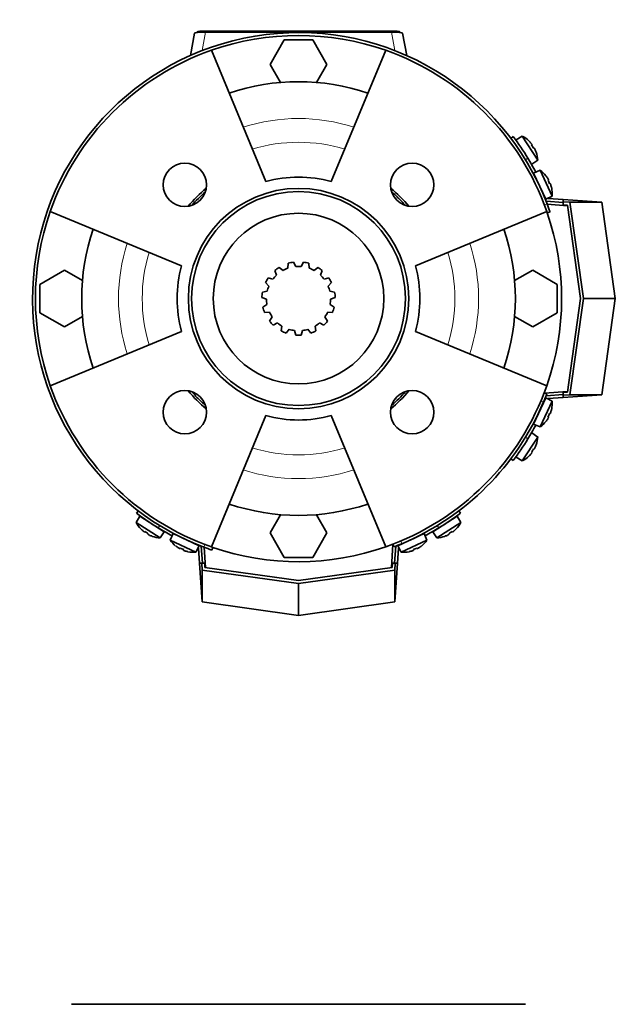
# Model space of a CAD drawing. Header units: millimetres. Extents: x 160 to 768, y -1238 to 1433.
# Tile 15 of 15: x 160 to 366, y 1093 to 1433. Entities that reach past the tile are written whole.
import ezdxf

# ---------------------------------------------------------------- set-up
doc = ezdxf.new("R2010")
doc.units = ezdxf.units.MM
for name, color, linetype in [('LOW_134-5', 7, 'Continuous'), ('M5X8_UNI7687', 7, 'Continuous'), ('VSI134_FILTRO_A', 7, 'Continuous'), ('VSI134_FILTRO_B', 7, 'Continuous'), ('VSI134_GIUNTO_8×', 7, 'Continuous'), ('VSI134_SUPPORTO_', 7, 'Continuous'), ('VSI134_TERMINALE', 7, 'Continuous'), ('VSI134_TESTATA', 7, 'Continuous')]:
    doc.layers.add(name, color=color, linetype=linetype)

# ---------------------------------------------------------------- blocks, each defined once
blk = doc.blocks.new('SE')
at = {"layer": 'VSI134_TESTATA', "color": 7, "linetype": 'Continuous', "lineweight": 35}
blk.add_line((334.79, 1092.68), (177.79, 1092.68), dxfattribs=at)
blk = doc.blocks.new('SE1')
at = {"layer": 'LOW_134-5', "color": 7, "linetype": 'Continuous', "lineweight": 35}
for p, q in [((342.32, 1369.37), (349.33, 1368.88)), ((349.33, 1304.64), (341.4, 1304.09)), ((224.17, 1243.72), (223.68, 1250.73)), ((288.96, 1251.65), (288.41, 1243.72))]:
    blk.add_line(p, q, dxfattribs=at)
at = {"layer": 'M5X8_UNI7687', "color": 7, "linetype": 'Continuous', "lineweight": 35}
for p, q in [((333.7, 1392.91), (331.56, 1391.61)), ((339.07, 1384.64), (333.7, 1392.91)), ((335.95, 1391.28), (335.96, 1391.3)), ((337, 1390.02), (336.84, 1389.9)), ((337.78, 1388.83), (337.6, 1388.74)), ((338.49, 1387.36), (338.52, 1387.36)), ((337.01, 1383.22), (339.07, 1384.64)), ((339.85, 1381.17), (337.56, 1380.17)), ((337.56, 1380.17), (341.78, 1371.11)), ((344.02, 1372.23), (339.85, 1381.17)), ((341.85, 1379.24), (341.87, 1379.26)), ((342.72, 1377.85), (342.55, 1377.75)), ((343.32, 1376.56), (343.13, 1376.49)), ((343.83, 1375), (343.85, 1375)), ((341.78, 1371.11), (344.02, 1372.23)), ((341.78, 1302.41), (337.56, 1293.35)), ((339.85, 1292.35), (344.02, 1301.29)), ((344.02, 1301.29), (341.78, 1302.41)), ((343.83, 1298.52), (343.85, 1298.52)), ((341.87, 1294.26), (341.85, 1294.28)), ((342.72, 1295.67), (342.55, 1295.77)), ((343.32, 1296.96), (343.13, 1297.03)), ((337.56, 1293.35), (339.85, 1292.35)), ((333.7, 1280.61), (339.07, 1288.88)), ((339.07, 1288.88), (337.01, 1290.3)), ((337.78, 1284.69), (337.6, 1284.78)), ((338.49, 1286.16), (338.52, 1286.16)), ((331.56, 1281.92), (333.7, 1280.61)), ((335.95, 1282.25), (335.96, 1282.22)), ((337, 1283.5), (336.84, 1283.62)), ((201.44, 1261.49), (200.14, 1259.35)), ((209.83, 1256.04), (201.44, 1261.49)), ((311.13, 1261.49), (302.75, 1256.04)), ((312.44, 1259.35), (311.13, 1261.49)), ((200.14, 1259.35), (208.41, 1253.98)), ((201.77, 1257.1), (201.75, 1257.09)), ((304.17, 1253.98), (312.44, 1259.35)), ((310.83, 1257.09), (310.8, 1257.1)), ((203.03, 1256.05), (203.15, 1256.21)), ((204.22, 1255.27), (204.31, 1255.45)), ((205.69, 1254.56), (205.69, 1254.53)), ((208.41, 1253.98), (209.83, 1256.04)), ((212.88, 1255.49), (211.88, 1253.2)), ((211.88, 1253.2), (220.82, 1249.03)), ((221.94, 1251.27), (212.88, 1255.49)), ((299.7, 1255.49), (290.64, 1251.27)), ((291.76, 1249.03), (300.7, 1253.2)), ((300.7, 1253.2), (299.7, 1255.49)), ((302.75, 1256.04), (304.17, 1253.98)), ((306.89, 1254.56), (306.89, 1254.53)), ((308.36, 1255.27), (308.27, 1255.45)), ((309.55, 1256.05), (309.43, 1256.21)), ((213.81, 1251.2), (213.79, 1251.18)), ((215.2, 1250.33), (215.3, 1250.5)), ((216.49, 1249.73), (216.56, 1249.92)), ((220.82, 1249.03), (221.94, 1251.27)), ((290.64, 1251.27), (291.76, 1249.03)), ((296.09, 1249.73), (296.02, 1249.92)), ((297.38, 1250.33), (297.28, 1250.5)), ((298.79, 1251.18), (298.77, 1251.2)), ((218.05, 1249.22), (218.05, 1249.2)), ((294.53, 1249.22), (294.53, 1249.2))]:
    blk.add_line(p, q, dxfattribs=at)
for centre, radius, start, end in [((329.09, 1384.03), 10, 46.5916, 62.5414), ((332.23, 1389.66), 0.5, 9.1315, 33), ((329.09, 1384.03), 10, 3.4586, 19.4084), ((335.5, 1384.62), 0.5, 33, 56.6899), ((334.05, 1373.02), 10, 38.5916, 54.5414), ((337.95, 1378.15), 0.5, 1.1882, 25), ((340.48, 1372.71), 0.5, 25, 48.8118), ((334.05, 1373.02), 10, 355.4586, 11.4084), ((334.05, 1300.5), 10, 348.5916, 4.5414), ((340.48, 1300.81), 0.5, 311.1882, 335), ((337.95, 1295.37), 0.5, 335, 358.8118), ((334.05, 1300.5), 10, 305.4586, 321.4084), ((335.5, 1288.9), 0.5, 303.3101, 327), ((329.09, 1289.49), 10, 340.5916, 356.5414), ((332.23, 1283.87), 0.5, 327, 349.9069), ((329.09, 1289.49), 10, 297.4586, 313.4084), ((203.39, 1260.82), 0.5, 237, 259.9069), ((309.18, 1260.82), 0.5, 279.1315, 303), ((209.02, 1263.96), 10, 207.4586, 223.4084), ((208.43, 1257.55), 0.5, 213.3101, 237), ((304.15, 1257.55), 0.5, 303, 326.6899), ((303.56, 1263.96), 10, 316.5916, 332.5414), ((209.02, 1263.96), 10, 250.5916, 266.5414), ((220.03, 1259), 10, 215.4586, 231.4084), ((214.9, 1255.1), 0.5, 245, 268.8118), ((297.68, 1255.1), 0.5, 271.1882, 295), ((292.55, 1259), 10, 308.5916, 324.5414), ((303.56, 1263.96), 10, 273.4586, 289.4084), ((220.34, 1252.57), 0.5, 221.1882, 245), ((292.24, 1252.57), 0.5, 295, 318.8118), ((220.03, 1259), 10, 258.5916, 274.5414), ((292.55, 1259), 10, 265.4586, 281.4084)]:
    blk.add_arc(centre, radius, start, end, dxfattribs=at)
for centre, major_axis, ratio, start_param, end_param in [((329.1, 1384.04), (-5.45, 8.39), 0.996195, 4.833518, 4.948078), ((330.94, 1385.24), (5.04, -7.77), 0.811251, 1.49595, 1.645642), ((329.1, 1384.04), (5.45, -8.39), 0.996195, 1.335108, 1.449667), ((334.06, 1373.03), (-4.23, 9.06), 0.996195, 4.833518, 4.948078), ((336.05, 1373.95), (3.91, -8.39), 0.811251, 1.49595, 1.645642), ((334.06, 1373.03), (4.23, -9.06), 0.996195, 1.335108, 1.449667), ((334.06, 1300.49), (4.23, 9.06), 0.996195, 4.833518, 4.948078), ((334.06, 1300.49), (-4.23, -9.06), 0.996195, 1.335108, 1.449667), ((336.05, 1299.57), (-3.91, -8.39), 0.811251, 1.49595, 1.645642), ((330.94, 1288.28), (-5.04, -7.77), 0.811251, 1.49595, 1.645642), ((329.1, 1289.48), (5.45, 8.39), 0.996195, 4.833518, 4.948078), ((329.1, 1289.48), (-5.45, -8.39), 0.996195, 1.335108, 1.449667), ((209.01, 1263.95), (-8.39, 5.45), 0.996195, 1.335108, 1.449667), ((303.57, 1263.95), (8.39, 5.45), 0.996195, 4.833518, 4.948078), ((207.81, 1262.11), (-7.77, 5.04), 0.811251, 1.49595, 1.645642), ((209.01, 1263.95), (8.39, -5.45), 0.996195, 4.833518, 4.948078), ((303.57, 1263.95), (-8.39, -5.45), 0.996195, 1.335108, 1.449667), ((304.77, 1262.11), (-7.77, -5.04), 0.811251, 1.49595, 1.645642), ((220.02, 1258.99), (-9.06, 4.23), 0.996195, 1.335108, 1.449667), ((219.1, 1257), (-8.39, 3.91), 0.811251, 1.49595, 1.645642), ((293.48, 1257), (-8.39, -3.91), 0.811251, 1.49595, 1.645642), ((292.56, 1258.99), (9.06, 4.23), 0.996195, 4.833518, 4.948078), ((220.02, 1258.99), (9.06, -4.23), 0.996195, 4.833518, 4.948078), ((292.56, 1258.99), (-9.06, -4.23), 0.996195, 1.335108, 1.449667)]:
    blk.add_ellipse(centre, major_axis=major_axis, ratio=ratio, start_param=start_param, end_param=end_param, dxfattribs=at)
for points in [[(337, 1390.02), (337.01, 1390.02), (337.01, 1390.03), (337.01, 1390.04), (337, 1390.05), (337, 1390.07), (336.99, 1390.08), (336.98, 1390.11), (336.96, 1390.13), (336.94, 1390.16), (336.92, 1390.19), (336.9, 1390.22), (336.88, 1390.26), (336.85, 1390.29), (336.82, 1390.33), (336.8, 1390.36), (336.77, 1390.4), (336.74, 1390.43), (336.73, 1390.44)], [(338.05, 1388.41), (338.04, 1388.43), (338.03, 1388.46), (338, 1388.5), (337.98, 1388.54), (337.96, 1388.58), (337.94, 1388.62), (337.92, 1388.66), (337.9, 1388.69), (337.88, 1388.72), (337.86, 1388.75), (337.84, 1388.77), (337.83, 1388.79), (337.81, 1388.81), (337.8, 1388.82), (337.79, 1388.83), (337.78, 1388.83), (337.78, 1388.83), (337.78, 1388.83)], [(342.72, 1377.85), (342.73, 1377.85), (342.73, 1377.85), (342.73, 1377.86), (342.73, 1377.88), (342.72, 1377.89), (342.72, 1377.91), (342.71, 1377.93), (342.7, 1377.96), (342.68, 1377.99), (342.67, 1378.03), (342.65, 1378.06), (342.63, 1378.1), (342.61, 1378.14), (342.59, 1378.18), (342.57, 1378.21), (342.54, 1378.26), (342.52, 1378.29), (342.51, 1378.3)], [(343.54, 1376.11), (343.53, 1376.13), (343.52, 1376.16), (343.5, 1376.21), (343.49, 1376.25), (343.47, 1376.29), (343.46, 1376.33), (343.44, 1376.37), (343.42, 1376.4), (343.41, 1376.44), (343.39, 1376.47), (343.38, 1376.5), (343.37, 1376.52), (343.36, 1376.53), (343.35, 1376.55), (343.34, 1376.56), (343.33, 1376.56), (343.33, 1376.56), (343.32, 1376.56)], [(343.32, 1296.96), (343.33, 1296.96), (343.33, 1296.96), (343.34, 1296.96), (343.35, 1296.97), (343.36, 1296.99), (343.37, 1297), (343.38, 1297.02), (343.39, 1297.05), (343.41, 1297.08), (343.42, 1297.12), (343.44, 1297.15), (343.46, 1297.19), (343.47, 1297.23), (343.49, 1297.27), (343.5, 1297.32), (343.52, 1297.36), (343.53, 1297.39), (343.54, 1297.41)], [(342.51, 1295.22), (342.52, 1295.24), (342.54, 1295.26), (342.57, 1295.31), (342.59, 1295.35), (342.61, 1295.38), (342.63, 1295.42), (342.65, 1295.46), (342.67, 1295.49), (342.68, 1295.53), (342.7, 1295.56), (342.71, 1295.59), (342.72, 1295.61), (342.72, 1295.63), (342.73, 1295.64), (342.73, 1295.66), (342.73, 1295.67), (342.73, 1295.67), (342.72, 1295.67)], [(337.78, 1284.69), (337.78, 1284.69), (337.78, 1284.69), (337.79, 1284.69), (337.8, 1284.7), (337.81, 1284.71), (337.83, 1284.73), (337.84, 1284.75), (337.86, 1284.77), (337.88, 1284.8), (337.9, 1284.83), (337.92, 1284.86), (337.94, 1284.9), (337.96, 1284.94), (337.98, 1284.98), (338, 1285.02), (338.03, 1285.06), (338.04, 1285.09), (338.05, 1285.11)], [(336.73, 1283.08), (336.74, 1283.09), (336.77, 1283.12), (336.8, 1283.16), (336.82, 1283.19), (336.85, 1283.23), (336.88, 1283.26), (336.9, 1283.3), (336.92, 1283.33), (336.94, 1283.36), (336.96, 1283.39), (336.98, 1283.41), (336.99, 1283.44), (337, 1283.46), (337, 1283.47), (337.01, 1283.48), (337.01, 1283.49), (337.01, 1283.5), (337, 1283.5)], [(202.61, 1256.32), (202.62, 1256.31), (202.65, 1256.28), (202.69, 1256.25), (202.72, 1256.23), (202.76, 1256.2), (202.79, 1256.17), (202.83, 1256.15), (202.86, 1256.13), (202.89, 1256.11), (202.92, 1256.09), (202.94, 1256.07), (202.97, 1256.06), (202.98, 1256.05), (203, 1256.05), (203.01, 1256.04), (203.02, 1256.04), (203.03, 1256.04), (203.03, 1256.05)], [(204.22, 1255.27), (204.22, 1255.27), (204.22, 1255.27), (204.22, 1255.26), (204.23, 1255.25), (204.24, 1255.24), (204.26, 1255.22), (204.28, 1255.21), (204.3, 1255.19), (204.33, 1255.17), (204.36, 1255.15), (204.39, 1255.13), (204.43, 1255.11), (204.47, 1255.09), (204.51, 1255.07), (204.55, 1255.05), (204.59, 1255.02), (204.62, 1255.01), (204.64, 1255)], [(307.94, 1255), (307.96, 1255.01), (307.99, 1255.02), (308.03, 1255.05), (308.07, 1255.07), (308.11, 1255.09), (308.15, 1255.11), (308.19, 1255.13), (308.22, 1255.15), (308.25, 1255.17), (308.28, 1255.19), (308.3, 1255.21), (308.32, 1255.22), (308.34, 1255.24), (308.35, 1255.25), (308.36, 1255.26), (308.36, 1255.27), (308.36, 1255.27), (308.36, 1255.27)], [(309.55, 1256.05), (309.55, 1256.04), (309.56, 1256.04), (309.57, 1256.04), (309.58, 1256.05), (309.59, 1256.05), (309.61, 1256.06), (309.64, 1256.07), (309.66, 1256.09), (309.69, 1256.11), (309.72, 1256.13), (309.75, 1256.15), (309.79, 1256.17), (309.82, 1256.2), (309.86, 1256.23), (309.89, 1256.25), (309.93, 1256.28), (309.96, 1256.31), (309.97, 1256.32)], [(214.75, 1250.54), (214.76, 1250.53), (214.79, 1250.51), (214.84, 1250.48), (214.87, 1250.46), (214.91, 1250.44), (214.95, 1250.42), (214.99, 1250.4), (215.02, 1250.38), (215.06, 1250.37), (215.09, 1250.35), (215.12, 1250.34), (215.14, 1250.33), (215.16, 1250.33), (215.17, 1250.32), (215.19, 1250.32), (215.2, 1250.32), (215.2, 1250.32), (215.2, 1250.33)], [(216.49, 1249.73), (216.49, 1249.72), (216.49, 1249.72), (216.49, 1249.71), (216.5, 1249.7), (216.52, 1249.69), (216.53, 1249.68), (216.55, 1249.67), (216.58, 1249.66), (216.61, 1249.64), (216.65, 1249.63), (216.68, 1249.61), (216.72, 1249.59), (216.76, 1249.58), (216.8, 1249.56), (216.84, 1249.55), (216.89, 1249.53), (216.92, 1249.52), (216.94, 1249.51)], [(295.64, 1249.51), (295.66, 1249.52), (295.69, 1249.53), (295.73, 1249.55), (295.78, 1249.56), (295.82, 1249.58), (295.86, 1249.59), (295.9, 1249.61), (295.93, 1249.63), (295.97, 1249.64), (296, 1249.66), (296.03, 1249.67), (296.05, 1249.68), (296.06, 1249.69), (296.08, 1249.7), (296.09, 1249.71), (296.09, 1249.72), (296.09, 1249.72), (296.09, 1249.73)], [(297.38, 1250.33), (297.38, 1250.32), (297.38, 1250.32), (297.39, 1250.32), (297.41, 1250.32), (297.42, 1250.33), (297.44, 1250.33), (297.46, 1250.34), (297.49, 1250.35), (297.52, 1250.37), (297.56, 1250.38), (297.59, 1250.4), (297.63, 1250.42), (297.67, 1250.44), (297.7, 1250.46), (297.74, 1250.48), (297.79, 1250.51), (297.81, 1250.53), (297.83, 1250.54)]]:
    blk.add_open_spline(points, degree=3, dxfattribs=at)
at = {"layer": 'VSI134_FILTRO_A', "color": 4, "linetype": 'Continuous', "lineweight": 9}
for p, q in [((341.31, 1369.21), (342.25, 1369.53)), ((223.52, 1250.8), (223.84, 1251.74))]:
    blk.add_line(p, q, dxfattribs=at)
at = {"layer": 'VSI134_FILTRO_A', "color": 7, "linetype": 'Continuous', "lineweight": 35}
for p, q in [((342.33, 1366.39), (343.28, 1366.71)), ((226.34, 1249.77), (226.66, 1250.72))]:
    blk.add_line(p, q, dxfattribs=at)
for radius, start, end in [(92, 20.8687, 249.1313), (91, 70.6497, 109.3503), (92, 19, 20.8687), (91, 160.6497, 199.3503), (91, 19, 19.3403), (92, 249.1313, 251), (91, 250.6697, 251)]:
    blk.add_arc((256.29, 1336.76), radius, start, end, dxfattribs=at)
at = {"layer": 'VSI134_FILTRO_B', "color": 4, "linetype": 'Continuous', "lineweight": 9}
for p, q in [((341.06, 1301.01), (340.12, 1301.37)), ((291.68, 1252.93), (292.04, 1251.99))]:
    blk.add_line(p, q, dxfattribs=at)
at = {"layer": 'VSI134_FILTRO_B', "color": 7, "linetype": 'Continuous', "lineweight": 35}
for p, q in [((342.18, 1303.79), (341.25, 1304.15)), ((288.9, 1251.8), (289.26, 1250.87))]:
    blk.add_line(p, q, dxfattribs=at)
for start, end in [(292.8687, 337.1313), (337.1313, 339), (291, 292.8687)]:
    blk.add_arc((256.29, 1336.76), 92, start, end, dxfattribs=at)
at = {"layer": 'VSI134_GIUNTO_8×', "color": 7, "linetype": 'Continuous', "lineweight": 35}
for p, q in [((252.73, 1348.95), (252.64, 1347.26)), ((255.35, 1347.84), (254.58, 1349.34)), ((258, 1349.34), (257.23, 1347.84)), ((259.94, 1347.26), (259.85, 1348.95)), ((248.08, 1346.45), (248.69, 1344.87)), ((250.93, 1346.5), (249.61, 1347.56)), ((262.97, 1347.56), (261.65, 1346.5)), ((263.89, 1344.87), (264.5, 1346.45)), ((244.85, 1342.27), (246.05, 1341.08)), ((247.43, 1343.47), (245.79, 1343.91)), ((266.78, 1343.91), (265.15, 1343.47)), ((266.53, 1341.08), (267.73, 1342.27)), ((245.47, 1339.29), (243.79, 1339.02)), ((268.79, 1339.02), (267.11, 1339.29)), ((243.6, 1337.14), (245.18, 1336.54)), ((267.4, 1336.54), (268.98, 1337.14)), ((245.37, 1334.67), (243.95, 1333.75)), ((244.54, 1331.95), (246.23, 1332.04)), ((266.35, 1332.04), (268.04, 1331.95)), ((268.63, 1333.75), (267.21, 1334.67)), ((247.17, 1330.41), (246.25, 1328.99)), ((247.51, 1327.58), (249.02, 1328.35)), ((263.56, 1328.35), (265.07, 1327.58)), ((266.33, 1328.99), (265.41, 1330.41)), ((250.54, 1327.25), (250.27, 1325.58)), ((252, 1324.81), (253.07, 1326.12)), ((254.91, 1325.73), (255.34, 1324.1)), ((257.24, 1324.1), (257.67, 1325.73)), ((259.51, 1326.12), (260.58, 1324.81)), ((262.3, 1325.58), (262.04, 1327.25))]:
    blk.add_line(p, q, dxfattribs=at)
blk.add_circle((256.29, 1336.76), 29.5, dxfattribs=at)
for radius, start, end in [(12.7, 97.7298, 106.2702), (12.7, 73.7298, 82.2702), (12.7, 121.7298, 130.2702), (11.12, 109.1532, 118.8468), (11.12, 85.1532, 94.8468), (11.12, 61.1532, 70.8468), (12.7, 49.7298, 58.2702), (12.7, 145.7298, 154.2702), (11.12, 133.1532, 142.8468), (11.12, 37.1532, 46.8468), (12.7, 25.7298, 34.2702), (12.7, 169.7298, 178.2702), (11.12, 157.1532, 166.8468), (11.12, 13.1532, 22.8468), (12.7, 1.7298, 10.2702), (11.12, 181.1532, 190.8468), (11.12, 349.1532, 358.8468), (12.7, 193.7298, 202.2702), (11.12, 205.1532, 214.8468), (11.12, 325.1532, 334.8468), (12.7, 337.7298, 346.2702), (12.7, 217.7298, 226.2702), (11.12, 229.1532, 238.8468), (11.12, 301.1532, 310.8468), (12.7, 313.7298, 322.2702), (12.7, 241.7298, 250.2702), (11.12, 253.1532, 262.8468), (11.12, 277.1532, 286.8468), (12.7, 289.7298, 298.2702), (12.7, 265.7298, 274.2702)]:
    blk.add_arc((256.29, 1336.76), radius, start, end, dxfattribs=at)
at = {"layer": 'VSI134_SUPPORTO_', "color": 7, "linetype": 'Continuous', "lineweight": 35}
for p, q in [((251.38, 1426.26), (246.47, 1417.76)), ((261.2, 1426.26), (251.38, 1426.26)), ((266.1, 1417.76), (261.2, 1426.26)), ((226.14, 1422.62), (244.95, 1377.2)), ((286.44, 1422.62), (267.63, 1377.2)), ((246.47, 1417.76), (250.09, 1411.5)), ((262.49, 1411.5), (266.1, 1417.76)), ((170.43, 1366.91), (215.85, 1348.1)), ((342.15, 1366.91), (296.73, 1348.1)), ((175.29, 1346.58), (166.79, 1341.67)), ((181.55, 1342.96), (175.29, 1346.58)), ((337.29, 1346.58), (331.03, 1342.96)), ((345.79, 1341.67), (337.29, 1346.58)), ((166.79, 1341.67), (166.79, 1331.85)), ((345.79, 1331.85), (345.79, 1341.67)), ((166.79, 1331.85), (175.29, 1326.95)), ((337.29, 1326.95), (345.79, 1331.85)), ((175.29, 1326.95), (181.55, 1330.56)), ((331.03, 1330.56), (337.29, 1326.95)), ((170.43, 1306.61), (215.85, 1325.42)), ((342.15, 1306.61), (296.73, 1325.42)), ((226.14, 1250.9), (244.95, 1296.32)), ((286.44, 1250.9), (267.63, 1296.32)), ((250.09, 1262.02), (246.47, 1255.76)), ((266.1, 1255.76), (262.49, 1262.02)), ((246.47, 1255.76), (251.38, 1247.26)), ((261.2, 1247.26), (266.1, 1255.76)), ((251.38, 1247.26), (261.2, 1247.26))]:
    blk.add_line(p, q, dxfattribs=at)
for centre, radius in [((216.97, 1376.08), 7.5), ((295.6, 1376.08), 7.5), ((256.29, 1336.76), 38.1), ((256.29, 1336.76), 37), ((216.97, 1297.45), 7.5), ((295.6, 1297.45), 7.5)]:
    blk.add_circle(centre, radius, dxfattribs=at)
for radius, start, end in [(91, 109.3503, 160.6497), (91, 19.3503, 70.6497), (75, 71.3226, 108.6774), (42, 74.3371, 105.6629), (49.76, 129.8749, 140.1251), (49, 131.0889, 138.9111), (49.76, 39.8749, 50.1251), (91, 340.6497, 19), (75, 161.3226, 198.6774), (75, 341.3226, 18.6774), (42, 164.3371, 195.6629), (42, 344.3371, 15.6629), (91, 199.3503, 250.6497), (49.76, 219.8749, 230.1251), (91, 289.3503, 340.6497), (49.76, 309.8749, 320.1251), (49, 311.0889, 318.9111), (42, 254.3371, 285.6629), (75, 251.3226, 288.6774), (91, 251, 289.3503)]:
    blk.add_arc((256.29, 1336.76), radius, start, end, dxfattribs=at)
at = {"layer": 'VSI134_SUPPORTO_', "color": 4, "linetype": 'Continuous', "lineweight": 9}
for radius, start, end in [(62.27, 72.1054, 107.8946), (54.06, 72.8071, 107.1929), (62.27, 162.1054, 197.8946), (62.27, 342.1054, 17.8946), (54.06, 162.8071, 197.1929), (54.06, 342.8071, 17.1929), (54.06, 252.8071, 287.1929), (62.27, 252.1054, 287.8946)]:
    blk.add_arc((256.29, 1336.76), radius, start, end, dxfattribs=at)
at = {"layer": 'VSI134_SUPPORTO_', "color": 7, "linetype": 'Continuous', "lineweight": 35}
for points, knots in [([(293.12, 1369.07), (293, 1369.21), (292.74, 1369.51), (292.32, 1369.97), (291.86, 1370.46), (291.41, 1370.94), (290.77, 1371.58), (289.96, 1372.37), (289.19, 1373.08), (288.75, 1373.46), (288.66, 1373.55)], [0.4168831, 0.4168831, 0.4168831, 0.4168831, 0.4310399, 0.4482815, 0.4655231, 0.4827647, 0.5000063, 0.5357201, 0.571434, 0.5812526, 0.5812526, 0.5812526, 0.5812526]), ([(219.47, 1304.43), (219.58, 1304.3), (219.85, 1304), (220.26, 1303.55), (220.71, 1303.06), (221.17, 1302.58), (221.81, 1301.94), (222.62, 1301.15), (223.37, 1300.46), (223.79, 1300.09), (223.87, 1300.02)], [0.4174148, 0.4174148, 0.4174148, 0.4174148, 0.4310399, 0.4482815, 0.4655231, 0.4827647, 0.5000063, 0.5357201, 0.571434, 0.5794241, 0.5794241, 0.5794241, 0.5794241])]:
    blk.add_open_spline(points, degree=3, knots=knots, dxfattribs=at)
at = {"layer": 'VSI134_TERMINALE', "color": 7, "linetype": 'Continuous', "lineweight": 35}
for p, q in [((330.54, 1392.76), (329.74, 1392.16)), ((341.92, 1370.4), (347.85, 1369.98)), ((342.62, 1371.35), (347.85, 1370.99)), ((347.85, 1370.22), (347.85, 1370.99)), ((347.85, 1370.99), (361.19, 1370.05)), ((347.85, 1370.22), (347.85, 1369.21)), ((347.85, 1370.22), (350.18, 1370.05)), ((349.3, 1369.11), (347.85, 1369.21)), ((349.3, 1369.11), (353.85, 1336.76)), ((354.86, 1336.76), (350.18, 1370.05)), ((350.18, 1370.05), (361.19, 1370.05)), ((361.19, 1370.05), (365.87, 1336.76)), ((353.85, 1336.76), (349.3, 1304.41)), ((350.18, 1303.47), (354.86, 1336.76)), ((354.86, 1336.76), (365.87, 1336.76)), ((361.19, 1303.47), (365.87, 1336.76)), ((347.85, 1304.31), (349.3, 1304.41)), ((347.85, 1304.31), (347.85, 1303.3)), ((341.92, 1303.12), (347.85, 1303.54)), ((342.62, 1302.17), (347.85, 1302.54)), ((347.85, 1302.54), (361.19, 1303.47)), ((347.85, 1303.3), (350.18, 1303.47)), ((347.85, 1303.3), (347.85, 1302.54)), ((350.18, 1303.47), (361.19, 1303.47)), ((329.74, 1281.36), (330.54, 1280.76)), ((200.89, 1263.31), (200.29, 1262.51)), ((312.29, 1262.51), (311.69, 1263.31)), ((221.7, 1250.43), (222.06, 1245.2)), ((222.65, 1251.13), (223.07, 1245.2)), ((289.93, 1251.13), (289.51, 1245.2)), ((290.88, 1250.43), (290.51, 1245.2)), ((222.83, 1245.2), (222.06, 1245.2)), ((222.06, 1245.2), (223, 1231.86)), ((223.84, 1245.2), (222.83, 1245.2)), ((222.83, 1245.2), (223, 1242.87)), ((223.84, 1245.2), (223.94, 1243.75)), ((256.29, 1239.2), (223.94, 1243.75)), ((288.64, 1243.75), (256.29, 1239.2)), ((288.64, 1243.75), (288.74, 1245.2)), ((289.75, 1245.2), (288.74, 1245.2)), ((289.75, 1245.2), (289.58, 1242.87)), ((290.51, 1245.2), (289.58, 1231.86)), ((289.75, 1245.2), (290.51, 1245.2)), ((223, 1242.87), (256.29, 1238.19)), ((223, 1242.87), (223, 1231.86)), ((256.29, 1238.19), (289.58, 1242.87)), ((289.58, 1242.87), (289.58, 1231.86)), ((256.29, 1238.19), (256.29, 1227.18)), ((223, 1231.86), (256.29, 1227.18)), ((289.58, 1231.86), (256.29, 1227.18))]:
    blk.add_line(p, q, dxfattribs=at)
at = {"layer": 'VSI134_TERMINALE', "color": 4, "linetype": 'Continuous', "lineweight": 9}
for p, q in [((335.61, 1385.31), (334.81, 1384.71)), ((334.81, 1288.81), (335.61, 1288.21)), ((208.34, 1258.24), (207.74, 1257.44)), ((304.84, 1257.44), (304.24, 1258.24))]:
    blk.add_line(p, q, dxfattribs=at)
at = {"layer": 'VSI134_TERMINALE', "color": 7, "linetype": 'Continuous', "lineweight": 35}
for start, end in [(31.4706, 37.0241), (28.067, 31.4706), (21.8355, 21.933), (338.067, 338.1645), (328.5294, 331.933), (322.9759, 328.5294), (232.9759, 238.5294), (301.4706, 307.0241), (238.5294, 241.933), (298.067, 301.4706), (248.067, 248.1645), (291.8355, 291.933)]:
    blk.add_arc((256.29, 1336.76), 93, start, end, dxfattribs=at)
at = {"layer": 'VSI134_TESTATA', "color": 7, "linetype": 'Continuous', "lineweight": 35}
for p, q in [((220.29, 1428.53), (218.88, 1420.81)), ((221.29, 1429.02), (221.29, 1428.76)), ((288.47, 1428.87), (224.11, 1428.87)), ((224.29, 1429.28), (288.29, 1429.28)), ((291.29, 1429.02), (291.29, 1428.76)), ((293.7, 1420.81), (292.29, 1428.53))]:
    blk.add_line(p, q, dxfattribs=at)
at = {"layer": 'VSI134_TESTATA', "color": 4, "linetype": 'Continuous', "lineweight": 9}
for p, q in [((222.95, 1422.51), (224.11, 1428.87)), ((224.29, 1429.28), (224.29, 1428.87)), ((288.29, 1429.28), (288.29, 1428.87)), ((288.47, 1428.87), (289.63, 1422.51))]:
    blk.add_line(p, q, dxfattribs=at)
at = {"layer": 'VSI134_TESTATA', "color": 7, "linetype": 'Continuous', "lineweight": 35}
for centre, major_axis, ratio, start_param, end_param in [((224.35, 1428.5), (4.06, -0.02), 0.091176, 1.630723, 3.142091), ((224.29, 1429.02), (-3, 0), 0.087156, 4.712389, 6.283185), ((288.29, 1429.02), (-3, 0), 0.087156, 3.141593, 4.712389), ((288.23, 1428.5), (-4.06, -0.02), 0.091176, 3.141095, 4.652463)]:
    blk.add_ellipse(centre, major_axis=major_axis, ratio=ratio, start_param=start_param, end_param=end_param, dxfattribs=at)

msp = doc.modelspace()

# ---------------------------------------------------------------- block references
for name in ['SE1', 'SE']:
    msp.add_blockref(name, (0, 0))

doc.saveas('drawing.dxf')
